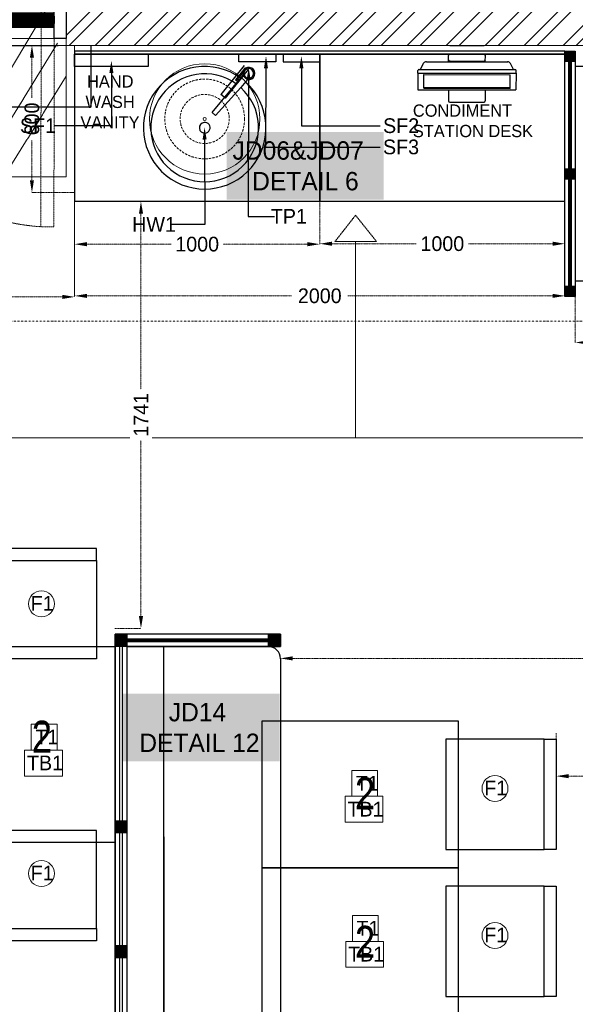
# Model space of a CAD drawing. Header units: millimetres. Extents: x 811 to 573824, y 137 to 100812.
# Tile 110 of 143: x 454799 to 457066, y 70785 to 74800. Entities that reach past the tile are written whole.
import ezdxf
from ezdxf import colors
from ezdxf.entities.mleader import LeaderData, LeaderLine
from ezdxf.math import Vec2, Vec3

# ---------------------------------------------------------------- set-up
doc = ezdxf.new("R2010")
doc.units = ezdxf.units.MM
doc.header["$LTSCALE"] = 3
doc.header["$MEASUREMENT"] = 0
doc.header["$PDMODE"] = 35
for name, pattern in [('DASHDOT2', [0.5, 0.25, -0.125, 0, -0.125]), ('DASHED2', [0.375, 0.25, -0.125]), ('HIDDENX2', [0.75, 0.5, -0.25]), ('PDASHED2', [9.525, 6.35, -3.175])]:
    doc.linetypes.add(name, pattern=pattern)
doc.layers.get('0').update_dxf_attribs({"lineweight": 0})
doc.layers.get('Defpoints').update_dxf_attribs({"lineweight": 0})
for name, color, linetype in [('AR-FURNITURE', 34, 'Continuous'), ('ARC - NEW CONCRETE', 3, 'Continuous'), ('BA-I-Ceiling Hatch', 7, 'Continuous')]:
    doc.layers.add(name, color=color, linetype=linetype)
for name, color, linetype, lineweight in [('DOORS', 250, 'Continuous', 0), ('FOH TEXT', 7, 'Continuous', 0), ('FURN', 15, 'Continuous', 5), ('FURNITURE', 27, 'Continuous', 0), ('FURNITURE CODES', 7, 'Continuous', 0), ('FURNITURE DETAIL', 44, 'Continuous', 5), ('FURNITURE DIMENSIONS', 5, 'Continuous', 0), ('HATCH', 8, 'Continuous', 5), ('JOINERY DETAILS TEXT', 7, 'Continuous', 0), ('LIGHTS', 5, 'Continuous', 0), ('NEW BRICKWORK', 1, 'Continuous', 0), ('PATHWAY LINE', 8, 'HIDDENX2', 0), ('S Fur', 44, 'Continuous', 20), ('SEATING NO.', 250, 'Continuous', 0), ('SECTION LINES', 7, 'Continuous', 0), ('SHEET', 7, 'Continuous', 0), ('STEPS', 250, 'Continuous', 0)]:
    doc.layers.add(name, color=color, linetype=linetype, lineweight=lineweight)
doc.styles.add('ARA-30', font='stylu.ttf', dxfattribs={"height": 60})
doc.styles.add('ARC SCALE50', font='swissc.ttf', dxfattribs={"height": 100})
doc.styles.get("Standard").update_dxf_attribs({"font": 'stylu.ttf'})
doc.dimstyles.new('ARA-30', dxfattribs={"dimtxt": 60, "dimasz": 50, "dimexe": 0, "dimexo": 0, "dimgap": 2, "dimtad": 0, "dimdec": 0, "dimdsep": 46, "dimtxsty": 'ARA-30', "dimcen": 30, "dimdle": 30, "dimclrd": 5, "dimclre": 5, "dimclrt": 5, "dimadec": 0, "dimazin": 3, "dimtfac": 1, "dimtdec": 0, "dimtix": 1, "dimtmove": 1, "dimatfit": 3, "dimfxl": 1, "dimtfill": 1, "dimtolj": 1, "dimlwd": 0, "dimlwe": 0, "dimarcsym": 0})
pattern_1 = [(45, (-348149.75808, 9876.63155), (-0.08838834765, 0.08838834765), [])]

# ---------------------------------------------------------------- blocks, each defined once
blk = doc.blocks.new('GG')
at = {"layer": 'LIGHTS'}
for radius in [450, 12.5]:
    blk.add_circle((463646.9, 67973.7), radius, dxfattribs=at)
at = {"layer": 'LIGHTS', "linetype": 'PDASHED2'}
for radius in [325, 200]:
    blk.add_circle((463646.9, 67973.7), radius, dxfattribs=at)
blk = doc.blocks.new('*D74')
at = {"layer": 'Defpoints', "color": 0, "transparency": 16777216}
for p in [(456988.1, 71890.4), (458686.2, 71770.8, 0.1), (458686.2, 71715.5)]:
    blk.add_point(p, dxfattribs=at)
at = {"layer": 'FURNITURE DIMENSIONS', "color": 5, "linetype": 'DASHED2', "lineweight": 0, "transparency": 16777216}
for p, q in [((456988.1, 71890.4), (456988.1, 71715.5)), ((458686.2, 71770.8), (458686.2, 71715.5)), ((457038.1, 71715.5), (457731.1, 71715.5)), ((458636.2, 71715.5), (457943.2, 71715.5))]:
    blk.add_line(p, q, dxfattribs=at)
at = {"layer": 'FURNITURE DIMENSIONS', "color": 5, "transparency": 16777216}
for points in [[(457038.1, 71723.8), (457038.1, 71707.2), (456988.1, 71715.5)], [(458636.2, 71723.8), (458636.2, 71707.2), (458686.2, 71715.5)]]:
    blk.add_solid(points, dxfattribs=at)
at = {"layer": 'FURNITURE DIMENSIONS', "color": 5, "transparency": 16777216, "insert": (457837.1, 71715.5), "char_height": 60, "attachment_point": 5, "style": 'ARA-30', "bg_fill": 3, "box_fill_scale": 1.25, "bg_fill_color": 256, "bg_fill_true_color": 13158600, "bg_fill_transparency": 0}
blk.add_mtext('\\A1;1698', dxfattribs=at)
blk = doc.blocks.new('*D76')
at = {"layer": 'Defpoints', "color": 0, "transparency": 16777216}
for p in [(455188, 74059.5, 0.2), (455294, 74059.5), (455188, 72318.2, 0.1)]:
    blk.add_point(p, dxfattribs=at)
at = {"layer": 'FURNITURE DIMENSIONS', "color": 5, "linetype": 'DASHED2', "lineweight": 0, "transparency": 16777216}
for p, q in [((455188, 74059.5), (455294, 74059.5)), ((455294, 74009.5), (455294, 73283.1)), ((455294, 72368.2), (455294, 73094.6)), ((455188, 72318.2), (455294, 72318.2))]:
    blk.add_line(p, q, dxfattribs=at)
at = {"layer": 'FURNITURE DIMENSIONS', "color": 5, "transparency": 16777216}
for points in [[(455285.7, 74009.5), (455302.4, 74009.5), (455294, 74059.5)], [(455285.7, 72368.2), (455302.4, 72368.2), (455294, 72318.2)]]:
    blk.add_solid(points, dxfattribs=at)
at = {"layer": 'FURNITURE DIMENSIONS', "color": 5, "transparency": 16777216, "insert": (455294, 73188.9), "char_height": 60, "attachment_point": 5, "rotation": 90, "style": 'ARA-30', "bg_fill": 3, "box_fill_scale": 1.25, "bg_fill_color": 256, "bg_fill_true_color": 13158600, "bg_fill_transparency": 0}
blk.add_mtext('\\A1;1741', dxfattribs=at)
blk = doc.blocks.new('*D77')
at = {"layer": 'Defpoints', "color": 0, "transparency": 16777216}
for p in [(455023.3, 74095.5, 0.2), (457023.3, 74095.5, 0.2), (457023.3, 73674)]:
    blk.add_point(p, dxfattribs=at)
at = {"layer": 'FURNITURE DIMENSIONS', "color": 5, "linetype": 'DASHED2', "lineweight": 0, "transparency": 16777216}
for p, q in [((455023.3, 74095.5), (455023.3, 73674)), ((457023.3, 74095.5), (457023.3, 73674)), ((455073.3, 73674), (455908.2, 73674)), ((456973.3, 73674), (456138.5, 73674))]:
    blk.add_line(p, q, dxfattribs=at)
at = {"layer": 'FURNITURE DIMENSIONS', "color": 5, "transparency": 16777216}
for points in [[(455073.3, 73682.3), (455073.3, 73665.7), (455023.3, 73674)], [(456973.3, 73682.3), (456973.3, 73665.7), (457023.3, 73674)]]:
    blk.add_solid(points, dxfattribs=at)
at = {"layer": 'FURNITURE DIMENSIONS', "color": 5, "transparency": 16777216, "insert": (456023.3, 73674), "char_height": 60, "attachment_point": 5, "style": 'ARA-30', "bg_fill": 3, "box_fill_scale": 1.25, "bg_fill_color": 256, "bg_fill_true_color": 13158600, "bg_fill_transparency": 0}
blk.add_mtext('\\A1;2000', dxfattribs=at)
blk = doc.blocks.new('*D78')
at = {"layer": 'Defpoints', "color": 0, "transparency": 16777216}
for p in [(454849.3, 74695.5), (455023.3, 74695.5, 0.2), (455023.3, 74095.5, 0.2)]:
    blk.add_point(p, dxfattribs=at)
at = {"layer": 'FURNITURE DIMENSIONS', "color": 5, "linetype": 'DASHED2', "lineweight": 0, "transparency": 16777216}
for p, q in [((455023.3, 74695.5), (454849.3, 74695.5)), ((454849.3, 74645.5), (454849.3, 74482)), ((454849.3, 74145.5), (454849.3, 74309)), ((455023.3, 74095.5), (454849.3, 74095.5))]:
    blk.add_line(p, q, dxfattribs=at)
at = {"layer": 'FURNITURE DIMENSIONS', "color": 5, "transparency": 16777216}
for points in [[(454840.9, 74645.5), (454857.6, 74645.5), (454849.3, 74695.5)], [(454840.9, 74145.5), (454857.6, 74145.5), (454849.3, 74095.5)]]:
    blk.add_solid(points, dxfattribs=at)
at = {"layer": 'FURNITURE DIMENSIONS', "color": 5, "transparency": 16777216, "insert": (454849.3, 74395.5), "char_height": 60, "attachment_point": 5, "rotation": 90, "style": 'ARA-30', "bg_fill": 3, "box_fill_scale": 1.25, "bg_fill_color": 256, "bg_fill_true_color": 13158600, "bg_fill_transparency": 0}
blk.add_mtext('\\A1;600', dxfattribs=at)
blk = doc.blocks.new('*D85')
at = {"layer": 'Defpoints', "color": 0, "transparency": 16777216}
for p in [(453224.8, 74345.6, 0.1), (455023.3, 74345.6, 0.2), (455023.3, 73669.8)]:
    blk.add_point(p, dxfattribs=at)
at = {"layer": 'FURNITURE DIMENSIONS', "color": 5, "linetype": 'DASHED2', "lineweight": 0, "transparency": 16777216}
for p, q in [((453224.8, 74345.6), (453224.8, 73669.8)), ((455023.3, 74345.6), (455023.3, 73669.8)), ((453274.8, 73669.8), (454017.7, 73669.8)), ((454973.3, 73669.8), (454230.4, 73669.8))]:
    blk.add_line(p, q, dxfattribs=at)
at = {"layer": 'FURNITURE DIMENSIONS', "color": 5, "transparency": 16777216}
for points in [[(453274.8, 73678.2), (453274.8, 73661.5), (453224.8, 73669.8)], [(454973.3, 73678.2), (454973.3, 73661.5), (455023.3, 73669.8)]]:
    blk.add_solid(points, dxfattribs=at)
at = {"layer": 'FURNITURE DIMENSIONS', "color": 5, "transparency": 16777216, "insert": (454124.1, 73669.8), "char_height": 60, "attachment_point": 5, "style": 'ARA-30', "bg_fill": 3, "box_fill_scale": 1.25, "bg_fill_color": 256, "bg_fill_true_color": 13158600, "bg_fill_transparency": 0}
blk.add_mtext('\\A1;1800', dxfattribs=at)
blk = doc.blocks.new('FURNITURE CODES')
at = {"layer": 'SEATING NO.', "char_height": 130, "attachment_point": 1, "style": 'ARC SCALE50'}
for insert in [(454848.5, 71941.7, 0.1), (456166.5, 71710.5, 0.1), (456166.5, 71104.9, 0.1)]:
    blk.add_mtext_dynamic_manual_height_columns('2', width=2181.781, gutter_width=1, heights=[0], dxfattribs=dict(at, insert=insert))
blk = doc.blocks.new('*D111')
at = {"layer": 'Defpoints', "color": 0, "transparency": 16777216}
for p in [(455863, 72195.7, 0.1), (455863, 72195.7), (458587.2, 72155.7, 0.1)]:
    blk.add_point(p, dxfattribs=at)
at = {"layer": 'FURNITURE DIMENSIONS', "color": 5, "linetype": 'DASHED2', "lineweight": 0, "transparency": 16777216}
for p, q in [((455863, 72195.7), (455863, 72195.7)), ((455913, 72195.7), (457111.1, 72195.7)), ((458537.2, 72195.7), (457339.2, 72195.7)), ((458587.2, 72155.7), (458587.2, 72195.7))]:
    blk.add_line(p, q, dxfattribs=at)
at = {"layer": 'FURNITURE DIMENSIONS', "color": 5, "transparency": 16777216}
for points in [[(455913, 72204.1), (455913, 72187.4), (455863, 72195.7)], [(458537.2, 72204.1), (458537.2, 72187.4), (458587.2, 72195.7)]]:
    blk.add_solid(points, dxfattribs=at)
at = {"layer": 'FURNITURE DIMENSIONS', "color": 5, "transparency": 16777216, "insert": (457225.1, 72195.7), "char_height": 60, "attachment_point": 5, "style": 'ARA-30', "bg_fill": 3, "box_fill_scale": 1.25, "bg_fill_color": 256, "bg_fill_true_color": 13158600, "bg_fill_transparency": 0}
blk.add_mtext('\\A1;2724', dxfattribs=at)
blk = doc.blocks.new('SEATING')
at = {"layer": 'S Fur'}
h = blk.add_hatch(dxfattribs=at)
h.set_pattern_fill('ANSI31', color=0)
h.set_pattern_definition(pattern_1)
h.paths.add_polyline_path([(108873.6, 84548.2), (108915.8, 84548.2), (108915.8, 84506.2), (108873.6, 84506.2)])
h = blk.add_hatch(dxfattribs=at)
h.set_pattern_fill('ANSI31', color=0)
h.set_pattern_definition(pattern_1)
h.paths.add_polyline_path([(108888.7, 83590.2), (108900.7, 83590.2), (108900.7, 84506.2), (108888.7, 84506.2)])
h = blk.add_hatch(dxfattribs=at)
h.set_pattern_fill('ANSI31', color=0)
h.set_pattern_definition([(45, (-348149.75808, 10355.63141), (-0.08838834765, 0.08838834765), [])])
h.paths.add_polyline_path([(108873.6, 84069.2), (108915.8, 84069.2), (108915.8, 84027.2), (108873.6, 84027.2)])
h = blk.add_hatch(dxfattribs=at)
h.set_pattern_fill('ANSI31', color=0)
h.set_pattern_definition(pattern_1)
h.paths.add_polyline_path([(108873.6, 83590.2), (108915.8, 83590.2), (108915.8, 83548.2), (108873.6, 83548.2)])
h = blk.add_hatch(dxfattribs=at)
h.set_pattern_fill('ANSI31', color=0)
h.set_pattern_definition([(45, (-349985.0945, 7499.38515), (-0.08838834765, 0.08838834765), [])])
h.paths.add_polyline_path([(107038.3, 82170.9), (107088.3, 82170.9), (107088.3, 82120.9), (107038.3, 82120.9)])
h = blk.add_hatch(dxfattribs=at)
h.set_pattern_fill('ANSI31', color=0, angle=-90)
h.set_pattern_definition([(315, (33374.72292, 539190.3822), (0.08838834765, 0.08838834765), [])])
h.paths.add_polyline_path([(107088.3, 82151.9), (107088.3, 82139.9), (107663.3, 82139.9), (107663.3, 82151.9)])
h = blk.add_hatch(dxfattribs=at)
h.set_pattern_fill('ANSI31', color=0)
h.set_pattern_definition([(45, (-349360.02915, 7499.38541), (-0.08838834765, 0.08838834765), [])])
h.paths.add_polyline_path([(107663.3, 82170.9), (107713.3, 82170.9), (107713.3, 82120.9), (107663.3, 82120.9)])
h = blk.add_hatch(dxfattribs=at)
h.set_pattern_fill('ANSI31', color=0, angle=-90)
h.set_pattern_definition([(315, (-348149.75808, 9876.63155), (0.08838834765, 0.08838834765), [])])
h.paths.add_polyline_path([(107057.3, 82120.9), (107069.3, 82120.9), (107069.3, 76620.9), (107057.3, 76620.9)])
h = blk.add_hatch(dxfattribs=at)
h.set_pattern_fill('ANSI31', color=0)
h.set_pattern_definition(pattern_1)
h.paths.add_polyline_path([(107038.3, 81410.4), (107088.3, 81410.4), (107088.3, 81360.4), (107038.3, 81360.4)])
h = blk.add_hatch(dxfattribs=at)
h.set_pattern_fill('ANSI31', color=0)
h.set_pattern_definition([(45, (-349985.0945, 6230.22527), (-0.08838834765, 0.08838834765), [])])
h.paths.add_polyline_path([(107038.3, 80901.8), (107088.3, 80901.8), (107088.3, 80851.8), (107038.3, 80851.8)])
at = {"layer": 'S Fur', "lineweight": 25}
for p, q in [((108398.9, 84505.3, 0.3), (108399, 84531.3, 0.3)), ((108548.9, 84505, 0.3), (108549, 84531.6, 0.3)), ((108284.6, 84474.3, 0.3), (108296.6, 84499.1, 0.3)), ((108309.1, 84505.4, 0.3), (108640.3, 84504.8, 0.3)), ((108403.9, 84508.6, 0.3), (108543.9, 84508.3, 0.3)), ((108663.6, 84473.8, 0.3), (108651.6, 84498.6, 0.3)), ((108274.1, 84459.1, 0.3), (108274, 84391.1, 0.3)), ((108274.1, 84459.1, 0.3), (108274.1, 84469.3, 0.3)), ((108274.1, 84459.2, 0.3), (108674.1, 84458.4, 0.3)), ((108279, 84474.3, 0.3), (108670, 84473.7, 0.3)), ((108297.5, 84397.2, 0.3), (108297.6, 84453, 0.3)), ((108297.6, 84453, 0.3), (108650.5, 84452.3, 0.3)), ((108650.4, 84396.5, 0.3), (108650.5, 84452.3, 0.3)), ((108674.1, 84458.5, 0.3), (108673.9, 84390.4, 0.3)), ((108674.1, 84458.5, 0.3), (108674.1, 84468.7, 0.3)), ((108297.5, 84400.9, 0.3), (108650.4, 84400.2, 0.3)), ((108274, 84391.1, 0.3), (108673.9, 84390.4, 0.3)), ((108297.5, 84397.2, 0.3), (108650.4, 84396.5, 0.3)), ((108398.8, 84390.9, 0.3), (108398.9, 84345.8, 0.3)), ((108548.8, 84391.2, 0.3), (108548.9, 84346.1, 0.3)), ((108403.9, 84340.8, 0.3), (108543.9, 84341.1, 0.3)), ((107038.3, 82120.9, 0.2), (107038.3, 82170.9, 0.2)), ((107713.3, 82170.9, 0.2), (107713.3, 82120.9, 0.2)), ((106438.3, 82120.9, 0.2), (107038.3, 82120.9, 0.2)), ((107088.3, 82120.9, 0.2), (107038.3, 82120.9, 0.2)), ((107713.3, 82120.9, 0.2), (107038.3, 82120.9, 0.2)), ((107238, 82120.9, 0.2), (107088.3, 82120.9, 0.2)), ((107238.2, 76620.9, 0.2), (107238, 82120.9, 0.2)), ((107238.1, 82120.9, 0.2), (107663.3, 82120.9, 0.2)), ((107238.2, 80287.6, 0.2), (107238.1, 82120.9, 0.2)), ((107713.3, 82070.9, 0.2), (107713.3, 80337.6, 0.2)), ((107638.3, 81218.1, 0.2), (107638.3, 81818.1, 0.2)), ((107638.3, 81818.1, 0.2), (108438.3, 81818.1, 0.2)), ((108438.3, 81818.1, 0.2), (108438.3, 81218.1, 0.2)), ((107038.3, 81320.9, 0.2), (106438.3, 81320.9, 0.2)), ((107638.3, 80618.1, 0.2), (107638.3, 81218.1, 0.2)), ((107638.3, 81218.1, 0.2), (108438.3, 81218.1, 0.2)), ((108438.3, 81218.1, 0.2), (107638.3, 81218.1, 0.2)), ((108438.3, 81218.1, 0.2), (108438.3, 80618.1, 0.2))]:
    blk.add_line(p, q, dxfattribs=at)
for points, elevation in [([(106873.6, 84536.2), (108873.6, 84536.2), (108873.6, 84548.2), (106873.6, 84548.2)], 0.3), ([(107173.7, 84486.2), (106873.6, 84486.2), (106873.6, 84536.2), (107173.7, 84536.2)], 0.3), ([(107693.7, 84504.9), (107543.9, 84504.9), (107543.9, 84536.2), (107693.7, 84536.2)], 0.3), ([(107873.6, 84536.2), (107723.8, 84536.2), (107723.8, 84504.9), (107873.6, 84504.9)], 0.3), ([(109065.8, 84486.2), (108915.8, 84486.2), (108915.8, 83611.4), (109065.8, 83611.4)], 0.3), ([(106963.3, 82470.9), (106963.3, 82520.9), (106513.3, 82520.9), (106513.3, 82470.9)], 0.2), ([(106513.3, 82070.9), (106513.3, 82470.9), (106963.3, 82470.9), (106963.3, 82070.9)], 0.2), ([(108388.3, 81293.1), (108788.3, 81293.1), (108788.3, 81743.1), (108388.3, 81743.1)], 0.2), ([(108788.3, 81743.1), (108838.3, 81743.1), (108838.3, 81293.1), (108788.3, 81293.1)], 0.2), ([(106513.3, 81370.9), (106513.3, 80970.9), (106963.3, 80970.9), (106963.3, 81370.9)], 0.2), ([(108388.3, 80693.1), (108788.3, 80693.1), (108788.3, 81143.1), (108388.3, 81143.1)], 0.2), ([(108788.3, 81143.1), (108838.3, 81143.1), (108838.3, 80693.1), (108788.3, 80693.1)], 0.2), ([(106963.3, 80970.9), (106963.3, 80920.9), (106513.3, 80920.9), (106513.3, 80970.9)], 0.2)]:
    blk.add_lwpolyline(points, close=True, dxfattribs=dict(at, elevation=elevation))
for points, elevation in [([(107873.6, 83936.2), (107873.6, 84536.2), (106873.6, 84536.2), (106873.6, 83936.2), (107873.6, 83936.2)], 0.3), ([(107873.6, 84536.2), (107873.6, 83936.2), (108873.6, 83936.2), (108873.6, 84536.2), (107873.6, 84536.2)], 0.3), ([(107560.1, 84448.8), (107579, 84433.1), (107551.3, 84399.7), (107448.5, 84286), (107435, 84298.2), (107560.1, 84448.8)], 0.3), ([(106963.3, 82120.9), (106963.3, 82070.9), (106513.3, 82070.9), (106513.3, 82120.9)], 0.2), ([(106963.3, 81320.9), (106963.3, 81370.9), (106513.3, 81370.9), (106513.3, 81320.9)], 0.2)]:
    blk.add_lwpolyline(points, dxfattribs=dict(at, elevation=elevation))
at = {"layer": 'S Fur', "color": 0, "linetype": 'HIDDENX2', "lineweight": 25, "elevation": 0.3}
blk.add_lwpolyline([(108873.6, 84548.2), (108915.8, 84548.2), (108915.8, 83548.2), (108873.6, 83548.2)], close=True, dxfattribs=at)
at = {"layer": 'S Fur', "color": 0}
for points, elevation in [([(108873.6, 84548.2), (108915.8, 84548.2), (108915.8, 84506.2), (108873.6, 84506.2)], -0.1), ([(108873.6, 84548.2), (108915.8, 84548.2), (108915.8, 84506.2), (108873.6, 84506.2)], -0.1), ([(108888.7, 83590.2), (108900.7, 83590.2), (108900.7, 84506.2), (108888.7, 84506.2)], -0.1), ([(108873.6, 84069.2), (108915.8, 84069.2), (108915.8, 84027.2), (108873.6, 84027.2)], 0.3), ([(108873.6, 84069.2), (108915.8, 84069.2), (108915.8, 84027.2), (108873.6, 84027.2)], 0.3), ([(108873.6, 83590.2), (108915.8, 83590.2), (108915.8, 83548.2), (108873.6, 83548.2)], -0.1), ([(108873.6, 83590.2), (108915.8, 83590.2), (108915.8, 83548.2), (108873.6, 83548.2)], -0.1), ([(107088.3, 82120.9), (107038.3, 82120.9), (107038.3, 82170.9), (107088.3, 82170.9)], 0.2), ([(107038.3, 82170.9), (107088.3, 82170.9), (107088.3, 82120.9), (107038.3, 82120.9)], -0.1), ([(107038.3, 82170.9), (107088.3, 82170.9), (107088.3, 82120.9), (107038.3, 82120.9)], -0.1), ([(107088.3, 82151.9), (107088.3, 82139.9), (107663.3, 82139.9), (107663.3, 82151.9)], -0.1), ([(107663.3, 82170.9), (107713.3, 82170.9), (107713.3, 82120.9), (107663.3, 82120.9)], -0.1), ([(107057.3, 82120.9), (107069.3, 82120.9), (107069.3, 76620.9), (107057.3, 76620.9)], 0.2), ([(107088.3, 81360.4), (107038.3, 81360.4), (107038.3, 81410.4), (107088.3, 81410.4)], 0.5), ([(107038.3, 81410.4), (107088.3, 81410.4), (107088.3, 81360.4), (107038.3, 81360.4)], 0.2), ([(107038.3, 81410.4), (107088.3, 81410.4), (107088.3, 81360.4), (107038.3, 81360.4)], 0.2)]:
    blk.add_lwpolyline(points, close=True, dxfattribs=dict(at, elevation=elevation))
at = {"layer": 'S Fur', "color": 0, "linetype": 'HIDDENX2', "lineweight": 25, "elevation": 0.2}
blk.add_lwpolyline([(107713.3, 82120.9), (107713.3, 82170.9), (107038.3, 82170.9), (107038.3, 76620.9), (107088.3, 76620.9), (107088.1, 82120.9), (107713.3, 82120.9)], dxfattribs=at)
at = {"layer": 'S Fur', "lineweight": 25}
for centre, radius, start, end in [((108404, 84531.3, 0.3), 5, 89.8904, 179.8904), ((108544, 84531, 0.3), 5, 359.8904, 89.8904), ((107404.2, 84236.2, 0.3), 250, 54.0028, 48.3075), ((107583.5, 84457.6, 0.3), 25, 259.6854, 141), ((108309.6, 84488.7, 0.3), 16.7, 91.8985, 141.29), ((108404, 84513.6, 0.3), 5, 179.8904, 269.8904), ((108544, 84513.3, 0.3), 5, 269.8904, 359.8904), ((108638.6, 84488.2, 0.3), 16.7, 38.4908, 87.8824), ((107404.2, 84236.2, 0.3), 220, 54.5288, 48.0316), ((107583.5, 84457.6, 0.3), 25, 141, 200.8364), ((107583.5, 84457.6, 0.3), 20, 141, 321), ((107583.5, 84457.6, 0.3), 20, 321, 141), ((108279.1, 84469.3, 0.3), 5, 89.8904, 179.8904), ((108669.1, 84468.7, 0.3), 5, 359.8904, 89.8904), ((108403.9, 84345.8, 0.3), 5, 180.1096, 270.1096), ((108543.9, 84346.1, 0.3), 5, 270.1096, 0.1096), ((107404.2, 84236.2, 0.3), 22, 96, 276), ((107404.2, 84236.2, 0.3), 22, 96, 276), ((107404.2, 84236.2, 0.3), 22, 276, 96), ((107404.2, 84236.2, 0.3), 22, 276, 96), ((107663.3, 82070.9, 0.2), 50, 0, 90)]:
    blk.add_arc(centre, radius, start, end, dxfattribs=at)
blk = doc.blocks.new('*D293')
at = {"layer": 'Defpoints', "color": 0, "transparency": 16777216}
for p in [(457065.6, 73734.8, 0.2), (459015.6, 73734.8, 0.4), (459015.6, 73483.9)]:
    blk.add_point(p, dxfattribs=at)
at = {"layer": 'FURNITURE DIMENSIONS', "color": 5, "linetype": 'DASHED2', "lineweight": 0, "transparency": 16777216}
for p, q in [((457065.6, 73734.8), (457065.6, 73483.9)), ((459015.6, 73734.8), (459015.6, 73483.9)), ((457115.6, 73483.9), (457934.3, 73483.9)), ((458965.6, 73483.9), (458146.9, 73483.9))]:
    blk.add_line(p, q, dxfattribs=at)
at = {"layer": 'FURNITURE DIMENSIONS', "color": 5, "transparency": 16777216}
for points in [[(457115.6, 73492.2), (457115.6, 73475.6), (457065.6, 73483.9)], [(458965.6, 73492.2), (458965.6, 73475.6), (459015.6, 73483.9)]]:
    blk.add_solid(points, dxfattribs=at)
at = {"layer": 'FURNITURE DIMENSIONS', "color": 5, "transparency": 16777216, "insert": (458040.6, 73483.9), "char_height": 60, "attachment_point": 5, "style": 'ARA-30', "bg_fill": 3, "box_fill_scale": 1.25, "bg_fill_color": 256, "bg_fill_true_color": 13158600, "bg_fill_transparency": 0}
blk.add_mtext('\\A1;1950', dxfattribs=at)
blk = doc.blocks.new('*D295')
at = {"layer": 'Defpoints', "color": 0, "transparency": 16777216}
for p in [(455023.3, 74059.5, 0.4), (456023.3, 74059.5, 0.4), (456023.3, 73884.8)]:
    blk.add_point(p, dxfattribs=at)
at = {"layer": 'FURNITURE DIMENSIONS', "color": 5, "linetype": 'DASHED2', "lineweight": 0, "transparency": 16777216}
for p, q in [((455023.3, 74059.5), (455023.3, 73884.8)), ((456023.3, 74059.5), (456023.3, 73884.8)), ((455073.3, 73884.8), (455417, 73884.8)), ((455973.3, 73884.8), (455629.7, 73884.8))]:
    blk.add_line(p, q, dxfattribs=at)
at = {"layer": 'FURNITURE DIMENSIONS', "color": 5, "transparency": 16777216}
for points in [[(455073.3, 73893.1), (455073.3, 73876.4), (455023.3, 73884.8)], [(455973.3, 73893.1), (455973.3, 73876.4), (456023.3, 73884.8)]]:
    blk.add_solid(points, dxfattribs=at)
at = {"layer": 'FURNITURE DIMENSIONS', "color": 5, "transparency": 16777216, "insert": (455523.3, 73884.8), "char_height": 60, "attachment_point": 5, "style": 'ARA-30', "bg_fill": 3, "box_fill_scale": 1.25, "bg_fill_color": 256, "bg_fill_true_color": 13158600, "bg_fill_transparency": 0}
blk.add_mtext('\\A1;1000', dxfattribs=at)
blk = doc.blocks.new('*D296')
at = {"layer": 'Defpoints', "color": 0, "transparency": 16777216}
for p in [(456023.3, 74059.5, 0.4), (457023.3, 74059.5, 0.4), (457023.3, 73886.6)]:
    blk.add_point(p, dxfattribs=at)
at = {"layer": 'FURNITURE DIMENSIONS', "color": 5, "linetype": 'DASHED2', "lineweight": 0, "transparency": 16777216}
for p, q in [((456023.3, 74059.5), (456023.3, 73886.6)), ((457023.3, 74059.5), (457023.3, 73886.6)), ((456073.3, 73886.6), (456417, 73886.6)), ((456973.3, 73886.6), (456629.7, 73886.6))]:
    blk.add_line(p, q, dxfattribs=at)
at = {"layer": 'FURNITURE DIMENSIONS', "color": 5, "transparency": 16777216}
for points in [[(456073.3, 73895), (456073.3, 73878.3), (456023.3, 73886.6)], [(456973.3, 73895), (456973.3, 73878.3), (457023.3, 73886.6)]]:
    blk.add_solid(points, dxfattribs=at)
at = {"layer": 'FURNITURE DIMENSIONS', "color": 5, "transparency": 16777216, "insert": (456523.3, 73886.6), "char_height": 60, "attachment_point": 5, "style": 'ARA-30', "bg_fill": 3, "box_fill_scale": 1.25, "bg_fill_color": 256, "bg_fill_true_color": 13158600, "bg_fill_transparency": 0}
blk.add_mtext('\\A1;1000', dxfattribs=at)
blk = doc.blocks.new('ZXB')
at = {"layer": 'BA-I-Ceiling Hatch'}
h = blk.add_hatch(dxfattribs=at)
h.set_pattern_fill('ANSI36', color=44, scale=50)
h.paths.add_polyline_path([(468017.3, 69807), (468868.3, 69807), (468868.3, 69775), (468017.3, 69775)])
at = {"layer": 'FURN', "ltscale": 2}
h = blk.add_hatch(dxfattribs=at)
h.set_pattern_fill('ANSI31', color=8)
h.set_pattern_definition([(45, (64828.9585, -33091.202), (-2.24506403, 2.24506403), [])])
h.paths.add_polyline_path([(468903.3, 69820), (468673.3, 69820), (468673.3, 69758), (468903.3, 69758)])
at = {"layer": 'HATCH', "ltscale": 2}
h = blk.add_hatch(dxfattribs=at)
h.set_pattern_fill('ANSI36', color=256, scale=2)
h.set_pattern_definition([(45, (80218.677, 5107.869), (3.36759605, 12.34785217), [15.875, -3.175, 0, -3.175])])
h.paths.add_polyline_path([(468005.3, 69807), (468017.3, 69807), (468017.3, 69775), (468005.3, 69775)])
h = blk.add_hatch(dxfattribs=at)
h.set_pattern_fill('ANSI36', color=256, scale=2)
h.set_pattern_definition([(45, (79823.963, 5107.869), (3.36759605, 12.34785217), [15.875, -3.175, 0, -3.175])])
h.paths.add_polyline_path([(468868.3, 69807), (468903.3, 69807), (468903.3, 69775), (468868.3, 69775)])
at = {"layer": 'AR-FURNITURE', "ltscale": 2, "elevation": 0}
for points in [[(468003.3, 69861.5), (467952.9, 69861.5), (467952.9, 69711.5), (468003.3, 69711.5)], [(468903.3, 69861.5), (468953.6, 69861.5), (468953.6, 69711.5), (468903.3, 69711.5)], [(468017.3, 69807), (468868.3, 69807), (468868.3, 69775), (468017.3, 69775)], [(468868.3, 69807), (468903.3, 69807), (468903.3, 69775), (468868.3, 69775)]]:
    blk.add_lwpolyline(points, close=True, dxfattribs=at)
at = {"layer": 'FURN', "elevation": 0}
blk.add_lwpolyline([(468953.6, 69861.5), (467952.9, 69861.5), (467952.9, 69711.5), (468953.6, 69711.5)], close=True, dxfattribs=at)
at = {"layer": 'FURN', "color": 9, "ltscale": 2, "true_color": 0xc7c8ca, "elevation": 0}
blk.add_lwpolyline([(468903.3, 69820), (468673.3, 69820), (468673.3, 69758), (468903.3, 69758)], close=True, dxfattribs=at)
at = {"layer": 'FURNITURE', "color": 8, "linetype": 'DASHED2', "ltscale": 0.3, "elevation": 0}
for points in [[(468847.8, 69807), (468844.5, 70710), (468900, 70710), (468903.3, 69807)], [(468847.8, 69775), (468846.2, 68915), (468901.7, 68915), (468903.3, 69775)]]:
    blk.add_lwpolyline(points, close=True, dxfattribs=at)
at = {"layer": 'FURNITURE', "color": 8, "linetype": 'DASHED2', "ltscale": 0.3}
for centre, radius, start, end in [((468902.9, 69813.3, 0), 897.2, 93.7345, 180.2953), ((468906.3, 69814.7, 0), 901.7, 182.8177, 266.1726)]:
    blk.add_arc(centre, radius, start, end, dxfattribs=at)
at = {"layer": 'FURNITURE DETAIL', "ltscale": 2, "elevation": 0}
blk.add_lwpolyline([(468005.3, 69807), (468017.3, 69807), (468017.3, 69775), (468005.3, 69775)], close=True, dxfattribs=at)
blk = doc.blocks.new('FURNITURE ITEMS')
at = {"layer": 'FURNITURE CODES'}
for points in [[(454846.4, 71927.6), (454952.2, 71927.6), (454952.2, 71821.7), (454846.4, 71821.7)], [(454819.5, 71821.7), (454973.4, 71821.7), (454973.4, 71715.9), (454819.5, 71715.9)], [(456153.5, 71739), (456259.4, 71739), (456259.4, 71633.2), (456153.5, 71633.2)], [(456126.6, 71633.2), (456280.5, 71633.2), (456280.5, 71527.3), (456126.6, 71527.3)], [(456156.4, 71147.7), (456262.2, 71147.7), (456262.2, 71041.8), (456156.4, 71041.8)], [(456129.4, 71041.8), (456283.3, 71041.8), (456283.3, 70936), (456129.4, 70936)]]:
    blk.add_lwpolyline(points, close=True, dxfattribs=at)
for centre in [(454888, 72418.2, 0.1), (456738.1, 71665.4, 0.1), (454888, 71318.2, 0.1), (456738.1, 71065.4, 0.1)]:
    blk.add_circle(centre, 52.9, dxfattribs=at)
at = {"layer": 'FOH TEXT', "char_height": 50, "attachment_point": 7}
for s, width, insert in [('\\pi-7.313;HAND \\P\\pi-13.46234;WASH \\P\\pi-34.5275;VANITY', 167.731, (455081.4, 74356.8, 0.2)), ('CONDIMENT STATION DESK', 584.798, (456403.1, 74320.6, 0.2))]:
    blk.add_mtext_dynamic_manual_height_columns(s, width=width, gutter_width=1, heights=[0], dxfattribs=dict(at, insert=insert))
at = {"layer": 'FURNITURE CODES', "char_height": 60, "width": 191.371, "attachment_point": 1, "style": 'ARA-30'}
for s, insert in [('F1', (454844.2, 72450.3, 0.1)), ('T1', (454863.4, 71905.3)), ('TB1', (454829.1, 71799.5)), ('T1', (456170.6, 71716.7)), ('F1', (456694.3, 71697.5, 0.1)), ('TB1', (456136.2, 71610.9)), ('F1', (454844.2, 71350.3, 0.1)), ('T1', (456173.4, 71125.4)), ('F1', (456694.3, 71097.5, 0.1)), ('TB1', (456139, 71019.6))]:
    blk.add_mtext(s, dxfattribs=dict(at, insert=insert))
at = {"layer": 'FURNITURE CODES'}
ml = blk.add_multileader_mtext('Standard', dxfattribs=at)
ml.set_content('SF3', color=256, style='ARA-30')
ml.set_leader_properties()
ml.build(insert=Vec2(0, 0))
ml.multileader.update_dxf_attribs({"has_text_frame": 1, "dogleg_length": 4.68, "arrow_head_size": 50, "scale": 50})
ctx = ml.context
ctx.base_point, ctx.scale, ctx.char_height, ctx.arrow_head_size, ctx.landing_gap_size, ctx.plane_origin = Vec3(456269.7, 74280.3, 0.4), 50, 60, 50, 4.5, Vec3(455802.7, 74228.3, 0.4)
ctx.text_align_type = 2
notes = []
notes.append((ctx, [(0, (1, 1, 0), (455802.6, 74280.3, 0.4), (1, 0), 467.2, [(0, [(455804.1, 74652.3, 0.4)], 0, [])])]))
ctx.mtext.insert, ctx.mtext.alignment, ctx.mtext.flow_direction = Vec3(456428.4, 74311.4, 0.4), 3, 5
ml = blk.add_multileader_mtext('Standard', dxfattribs=at)
ml.set_content('SF2', color=256, style='ARA-30')
ml.set_leader_properties()
ml.build(insert=Vec2(0, 0))
ml.multileader.update_dxf_attribs({"has_text_frame": 1, "dogleg_length": 4.68, "arrow_head_size": 50, "scale": 50})
ctx = ml.context
ctx.base_point, ctx.scale, ctx.char_height, ctx.arrow_head_size, ctx.landing_gap_size, ctx.plane_origin = Vec3(456269.7, 74367.2, 0.4), 50, 60, 50, 4.5, Vec3(455948.4, 74228.3, 0.4)
ctx.text_align_type = 2
notes.append((ctx, [(0, (1, 1, 0), (455948.3, 74367.2, 0.4), (1, 0), 321.4, [(0, [(455948.4, 74652.3, 0.4)], 0, [])])]))
ctx.mtext.insert, ctx.mtext.alignment, ctx.mtext.flow_direction = Vec3(456428.7, 74398.1, 0.4), 3, 5
ml = blk.add_multileader_mtext('Standard', dxfattribs=at)
ml.set_content('SF1', color=256, style='ARA-30')
ml.set_leader_properties()
ml.build(insert=Vec2(0, 0))
ml.multileader.update_dxf_attribs({"has_text_frame": 1, "dogleg_length": 4.68, "arrow_head_size": 50, "scale": 50})
ctx = ml.context
ctx.base_point, ctx.scale, ctx.char_height, ctx.arrow_head_size, ctx.landing_gap_size, ctx.plane_origin = Vec3(454795.9, 74367.2, 0.4), 50, 60, 50, 4.5, Vec3(455173.4, 74228.3, 0.4)
notes.append((ctx, [(0, (1, 1, 0), (455173.5, 74367.2, 0.4), (-1, 0), 234.2, [(0, [(455173.4, 74633.5, 0.4)], 0, [])])]))
ctx.mtext.insert, ctx.mtext.flow_direction = Vec3(454800.3, 74398.1, 0.4), 5
ml = blk.add_multileader_mtext('Standard', dxfattribs=at)
ml.set_content('TP1', color=256, style='ARA-30')
ml.set_leader_properties()
ml.build(insert=Vec2(0, 0))
ml.multileader.update_dxf_attribs({"has_text_frame": 1, "dogleg_length": 4.68, "arrow_head_size": 50, "scale": 50})
ctx = ml.context
ctx.base_point, ctx.scale, ctx.char_height, ctx.arrow_head_size, ctx.landing_gap_size, ctx.plane_origin = Vec3(455839.1, 73998, 0.4), 50, 60, 50, 4.5, Vec3(455731.9, 74181.1, 0.4)
ctx.text_align_type = 2
notes.append((ctx, [(0, (1, 1, 0), (455731.8, 73998, 0.4), (1, 0), 107.2, [(0, [(455733.3, 74605, 0.4)], 0, [])])]))
ctx.mtext.insert, ctx.mtext.alignment, ctx.mtext.flow_direction = Vec3(455970.8, 74028.5, 0.4), 3, 5
ml = blk.add_multileader_mtext('Standard', dxfattribs=at)
ml.set_content('HW1', color=256, style='ARA-30')
ml.set_leader_properties()
ml.build(insert=Vec2(0, 0))
ml.multileader.update_dxf_attribs({"has_text_frame": 1, "dogleg_length": 4.68, "arrow_head_size": 50, "scale": 50})
ctx = ml.context
ctx.base_point, ctx.scale, ctx.char_height, ctx.arrow_head_size, ctx.landing_gap_size, ctx.plane_origin = Vec3(455253.8, 73964.4, 0.4), 50, 60, 50, 4.5, Vec3(455554.8, 73937.7, 0.4)
notes.append((ctx, [(0, (1, 1, 0), (455555, 73964.4, 0.4), (-1, 0), 135.7, [(0, [(455553.5, 74361.7, 0.4)], 0, [])])]))
ctx.mtext.insert, ctx.mtext.flow_direction = Vec3(455258.2, 73995.3, 0.4), 5
for ctx, leaders in notes:
    for number, flags, end, landing, length, lines in leaders:
        leader = LeaderData()
        leader.index, (leader.has_last_leader_line, leader.has_dogleg_vector, leader.attachment_direction) = number, flags
        leader.last_leader_point, leader.dogleg_vector, leader.dogleg_length = Vec3(end), Vec3(landing), length
        for number, points, colour, breaks in lines:
            line = LeaderLine()
            line.index, line.vertices, line.color, line.breaks = number, Vec3.list(points), colors.encode_raw_color(colour), breaks
            leader.lines.append(line)
        ctx.leaders.append(leader)

msp = doc.modelspace()

# ---------------------------------------------------------------- hatches: boundary and pattern name
at = {"layer": 'NEW BRICKWORK'}
h = msp.add_hatch(dxfattribs=at)
h.set_pattern_fill('ANSI32', color=256, scale=300)
h.set_pattern_definition([(45, (6227957.61, 2343389.85), (-79.5495129, 79.5495129), []), (45, (6228010.64, 2343389.85), (-79.5495129, 79.5495129), [])])
h.paths.add_polyline_path([(454988.8, 74895.5), (455774.8, 74895.5), (455774.8, 75695.5), (455924.8, 75695.5), (455924.8, 74895.5), (460965.6, 74895.5), (460965.6, 76695.5), (460355.6, 76695.5), (460355.6, 76845.5), (460965.6, 76845.5), (460965.6, 80395.8), (459665.6, 80395.8), (459665.6, 77895.5), (458665.6, 77895.5), (458665.6, 76845.5), (459455.6, 76845.5), (459455.6, 76695.5), (458515.6, 76695.5), (458515.6, 76895.5), (458265.6, 76895.5), (458265.6, 77045.5), (458515.6, 77045.5), (458515.6, 77895.5), (456615.6, 77895.5), (456615.6, 77045.5), (456865.6, 77045.5), (456865.6, 76895.5), (456465.6, 76895.5), (456465.6, 77895.5), (454874.8, 77895.5), (454874.8, 78045.5), (459515.6, 78045.5), (459515.6, 80395.8), (450124.9, 80395.8), (450124.9, 76795.5), (450924.9, 76795.5), (450924.9, 76645.5), (450124.9, 76645.5), (450124.9, 70885.2), (451024.9, 70885.2), (451024.9, 70735.2), (450124.9, 70735.2), (450124.9, 63643.3), (458407.8, 63643.3), (458407.8, 63543.3), (449974.9, 63543.3), (449974.9, 80495.8), (461065.6, 80495.8), (461065.6, 70992.7), (460965.6, 70892.7), (460965.6, 74695.5), (454988.8, 74695.5)])

# ---------------------------------------------------------------- linework, layer by layer
at = {"layer": 'ARC - NEW CONCRETE'}
msp.add_line((455090.9, 74445.5, 0.2), (455090.9, 74695.5, 0.2), dxfattribs=at)
at = {"layer": 'DOORS'}
for p, q in [((454988.8, 74895.5, 0.1), (454988.8, 74695.5, 0.1)), ((454988.8, 74695.5, 0.1), (454956.8, 74695.5, 0.1))]:
    msp.add_line(p, q, dxfattribs=at)
at = {"layer": 'FURNITURE', "color": 18, "lineweight": 25, "true_color": 0x000000}
for p, q in [((456553.8, 74695.7, 0.2), (456693.8, 74695.4, 0.2)), ((455714.5, 74612.9, 0.2), (455619.7, 74495.8, 0.2)), ((455719.1, 74604.3, 0.2), (455679.3, 74555.1, 0.2)), ((455638.3, 74480.7, 0.2), (455733.1, 74597.8, 0.2)), ((455684, 74551.4, 0.2), (455723.8, 74600.6, 0.2)), ((455684, 74551.4, 0.2), (455679.3, 74555.1, 0.2)), ((455638.3, 74480.7, 0.2), (455619.7, 74495.8, 0.2))]:
    msp.add_line(p, q, dxfattribs=at)
at = {"layer": 'FURNITURE', "color": 251, "true_color": 0x636466}
msp.add_line((455188, 66768.2, 0.1), (455188, 72268.2, 0.1), dxfattribs=at)
at = {"layer": 'NEW BRICKWORK', "elevation": 0.1}
msp.add_lwpolyline([(449974.9, 63543.3), (449974.9, 80495.8), (461065.6, 80495.8), (461065.6, 70992.7), (460965.6, 70892.7), (460965.6, 74695.5), (454988.8, 74695.5), (454988.8, 74895.5)], dxfattribs=at)
at = {"layer": 'PATHWAY LINE', "color": 1, "linetype": 'PDASHED2', "ltscale": 0.1, "const_width": 5, "elevation": 0.1}
msp.add_lwpolyline([(451563.3, 66294.3), (453585, 66294.3), (453585, 70735.2), (454524.9, 70735.2), (454524.9, 73095), (456169.3, 73095), (456169.3, 73895.3)], dxfattribs=at)
at = {"layer": 'STEPS'}
msp.add_line((455023.3, 74445.5, 0.2), (455023.3, 74695.5, 0.2), dxfattribs=at)

# ---------------------------------------------------------------- block references
at = {"layer": 'LIGHTS', "xscale": 0.5, "yscale": 0.5, "zscale": 0.5}
msp.add_blockref('GG', (223730.5, 40408.7, 0.2), dxfattribs=at)

# ---------------------------------------------------------------- next in the draw order: dimensions: what is measured, and where the dimension line sits
at = {"layer": 'FURNITURE DIMENSIONS'}
dim = msp.add_linear_dim(base=(455294, 74059.5, 0.2), p1=(455188, 72318.2, 0.3), p2=(455188, 74059.5, 0.4), angle=90, dimstyle='ARA-30', dxfattribs=at)
dim.commit()
dim.dimension.update_dxf_attribs({"geometry": '*D76', "text_midpoint": (455294, 73188.9, 0.2)})
dim = msp.add_linear_dim(base=(458686.2, 71715.5, 0.2), p1=(456988.1, 71890.4, 0.2), p2=(458686.2, 71770.8, 0.3), dimstyle='ARA-30', dxfattribs=at)
dim.commit()
dim.dimension.update_dxf_attribs({"geometry": '*D74', "text_midpoint": (457837.1, 71715.5, 0.2)})

# ---------------------------------------------------------------- next in the draw order: linework, layer by layer
at = {"layer": 'PATHWAY LINE', "color": 1, "linetype": 'PDASHED2', "ltscale": 0.1, "const_width": 5, "elevation": 0.1}
msp.add_lwpolyline([(456169.3, 73095), (457454.9, 73095), (457454.9, 65883)], dxfattribs=at)

# ---------------------------------------------------------------- next in the draw order: texts
at = {"layer": 'JOINERY DETAILS TEXT', "char_height": 75, "attachment_point": 1, "style": 'ARA-30', "bg_fill": 1, "box_fill_scale": 1.5, "bg_fill_color": 254, "bg_fill_transparency": 0}
for s, insert, width in [('\\A1;\\pi83.1159;JD 03\\P\\pi17.47717;DETAIL 3', (452933.2, 72984.1, 0), 464.694), ('\\A1;\\pi150.94008;JD14\\P\\pi30.69849;DETAIL 12', (455256.5, 72014, 1.8), 566.027)]:
    msp.add_mtext(s, dxfattribs=dict(at, insert=insert, width=width))

# ---------------------------------------------------------------- next in the draw order: dimensions: what is measured, and where the dimension line sits
at = {"layer": 'FURNITURE DIMENSIONS'}
dim = msp.add_linear_dim(base=(457023.3, 73674, 0.2), p1=(455023.3, 74095.5, 0.4), p2=(457023.3, 74095.5, 0.4), dimstyle='ARA-30', dxfattribs=at)
dim.commit()
dim.dimension.update_dxf_attribs({"geometry": '*D77', "text_midpoint": (456023.3, 73674, 0.2)})

# ---------------------------------------------------------------- next in the draw order: linework, layer by layer
at = {"layer": 'PATHWAY LINE', "color": 1, "linetype": 'PDASHED2', "ltscale": 0.1, "elevation": 0.1}
msp.add_lwpolyline([(456169.3, 73895.3), (456085.2, 73895.3), (456169.3, 74002.7), (456255.2, 73895.3), (456169.3, 73895.3)], dxfattribs=at)

# ---------------------------------------------------------------- next in the draw order: dimensions: what is measured, and where the dimension line sits
at = {"layer": 'FURNITURE DIMENSIONS'}
dim = msp.add_linear_dim(base=(454849.3, 74695.5, 0.2), p1=(455023.3, 74095.5, 0.4), p2=(455023.3, 74695.5, 0.4), angle=90, dimstyle='ARA-30', dxfattribs=at)
dim.commit()
dim.dimension.update_dxf_attribs({"geometry": '*D78', "text_midpoint": (454849.3, 74395.5, 0.2)})

# ---------------------------------------------------------------- next in the draw order: linework, layer by layer
at = {"layer": 'ARC - NEW CONCRETE'}
for p, q in [((454056.8, 74695.5, 0.1), (454956.8, 74695.5, 0.1)), ((453224.8, 74445.5, 0.1), (455090.9, 74445.5, 0.2))]:
    msp.add_line(p, q, dxfattribs=at)

# ---------------------------------------------------------------- next in the draw order: dimensions: what is measured, and where the dimension line sits
at = {"layer": 'FURNITURE DIMENSIONS'}
dim = msp.add_linear_dim(base=(455023.3, 73669.8, 0.2), p1=(453224.8, 74345.6, 0.3), p2=(455023.3, 74345.6, 0.4), text='1800', dimstyle='ARA-30', dxfattribs=at)
dim.commit()
dim.dimension.update_dxf_attribs({"geometry": '*D85', "text_midpoint": (454124.1, 73669.8, 0.2)})

# ---------------------------------------------------------------- next in the draw order: linework, layer by layer
at = {"elevation": 0.1}
for points in [[(454033.9, 74897.1), (454502.5, 74163.4), (454938.2, 74895.5)], [(454617.2, 74158.8), (454954.2, 74705)], [(454734.7, 74158.8), (454988.8, 74570.6)]]:
    msp.add_lwpolyline(points, dxfattribs=at)
at = {"layer": 'SECTION LINES', "color": 1, "linetype": 'DASHDOT2', "ltscale": 10, "elevation": 0}
msp.add_lwpolyline([(448830.8, 74210.5), (448830.8, 73570.8), (452223.7, 73570.8), (452223.7, 73570.8), (461984, 73570.8), (461984, 74216.1)], dxfattribs=at)
at = {"layer": 'STEPS', "elevation": 0.1}
msp.add_lwpolyline([(454024.8, 74895.5), (454988.8, 74895.5), (454988.8, 74158.8), (454024.8, 74158.8)], close=True, dxfattribs=at)

# ---------------------------------------------------------------- next in the draw order: block references
msp.add_blockref('FURNITURE CODES', (0, 0))
at = {"layer": 'S Fur', "xscale": 0.9633124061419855, "yscale": 0.9633124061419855, "zscale": 0.9633124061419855}
msp.add_blockref('ZXB', (3240, 7569.3, 0.1), dxfattribs=at)
at = {"layer": 'SHEET', "lineweight": -3}
msp.add_blockref('FURNITURE ITEMS', (0, 0), dxfattribs=at)

# ---------------------------------------------------------------- next in the draw order: dimensions: what is measured, and where the dimension line sits
at = {"layer": 'FURNITURE DIMENSIONS'}
dim = msp.add_linear_dim(base=(455863, 72195.7), p1=(458587.2, 72155.7, 0.1), p2=(455863, 72195.7, 0.1), dimstyle='ARA-30', dxfattribs=at)
dim.commit()
dim.dimension.update_dxf_attribs({"geometry": '*D111', "text_midpoint": (457225.1, 72195.7)})

# ---------------------------------------------------------------- next in the draw order: block references
at = {"layer": 'S Fur'}
msp.add_blockref('SEATING', (348149.8, -9876.6, 0.1), dxfattribs=at)

# ---------------------------------------------------------------- next in the draw order: dimensions: what is measured, and where the dimension line sits
at = {"layer": 'FURNITURE DIMENSIONS'}
for base, p1, p2, picture, middle in [((456023.3, 73884.8), (455023.3, 74059.5, 0.4), (456023.3, 74059.5, 0.4), '*D295', (455523.3, 73884.8)), ((459015.6, 73483.9), (457065.6, 73734.8, 0.2), (459015.6, 73734.8, 0.4), '*D293', (458040.6, 73483.9))]:
    dim = msp.add_linear_dim(base=base, p1=p1, p2=p2, dimstyle='ARA-30', dxfattribs=at)
    dim.commit()
    dim.dimension.update_dxf_attribs({"geometry": picture, "text_midpoint": middle})

# ---------------------------------------------------------------- next in the draw order: dimensions: what is measured, and where the dimension line sits
dim = msp.add_linear_dim(base=(457023.3, 73886.6), p1=(456023.3, 74059.5, 0.4), p2=(457023.3, 74059.5, 0.4), dimstyle='ARA-30', dxfattribs=at)
dim.commit()
dim.dimension.update_dxf_attribs({"geometry": '*D296', "text_midpoint": (456523.3, 73886.6)})

# ---------------------------------------------------------------- next in the draw order: texts
at = {"layer": 'JOINERY DETAILS TEXT', "insert": (455680.5, 74304.4, 0.9), "char_height": 75, "width": 566.027, "attachment_point": 1, "style": 'ARA-30', "bg_fill": 1, "box_fill_scale": 1.5, "bg_fill_color": 254, "bg_fill_transparency": 0}
msp.add_mtext('\\A1;\\pi-12.95085;JD06&JD07\\P\\pi66.90823;DETAIL 6', dxfattribs=at)

doc.saveas('drawing.dxf')
